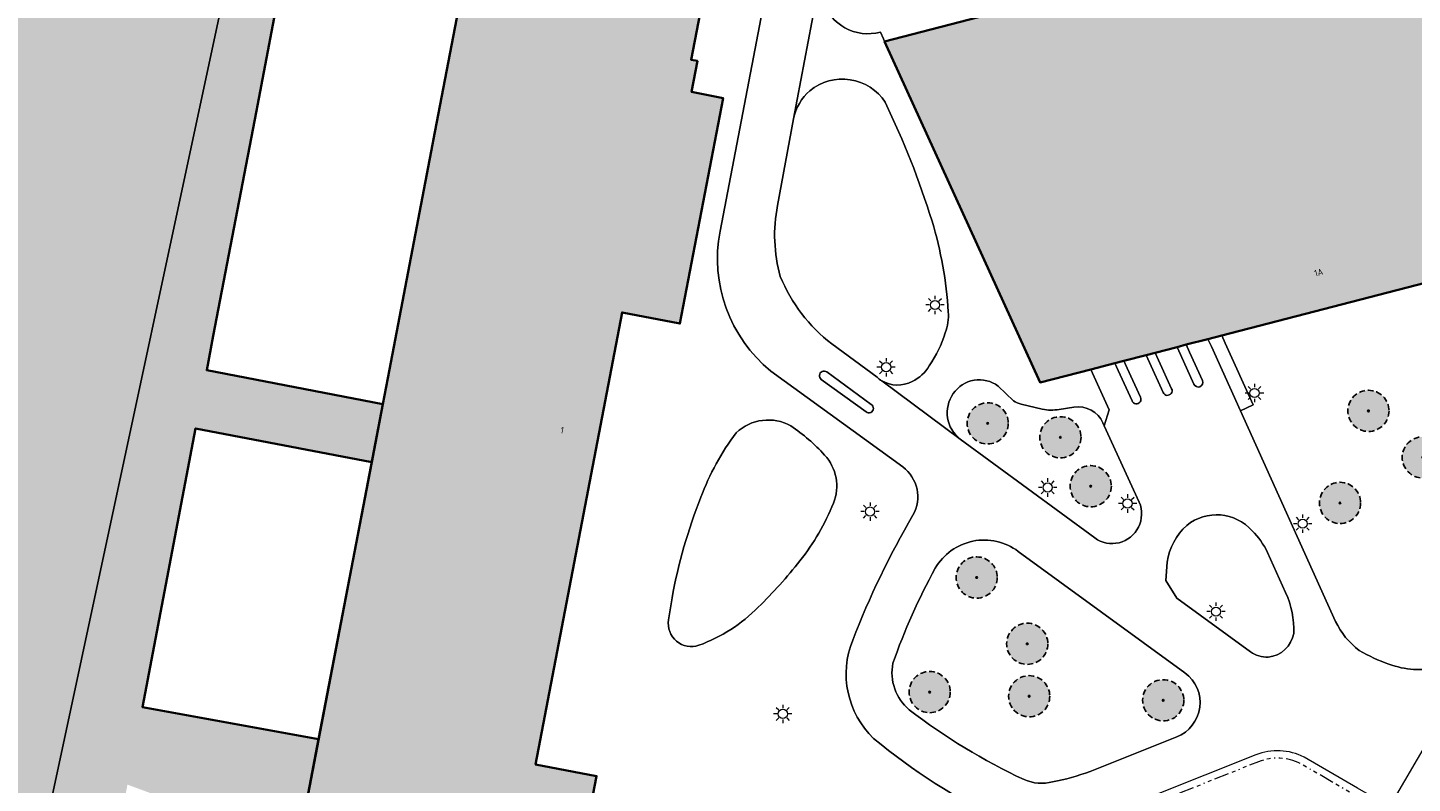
# Model space of a CAD drawing. Header units: metres. Extents: x 147053 to 148259, y 410382 to 411354.
# Tile 9 of 37: x 147345 to 147496, y 410670 to 410752. Entities that reach past the tile are written whole.
import ezdxf
from ezdxf.enums import TextEntityAlignment as Align

# ---------------------------------------------------------------- set-up
doc = ezdxf.new("R2010")
doc.units = ezdxf.units.M
doc.linetypes.add('HIDDEN', pattern=[9.525, 6.35, -3.175])
doc.linetypes.add('VH-STADSBAND', pattern=[20, 8, -2, 2, -2, 0, -2, 2, -2])
doc.layers.add('B-WE-GR-BOOM-A', color=7, linetype='Continuous', lineweight=25, true_color=0x4c994c)
for name, color, linetype, lineweight in [('B-WE-GR-BOOM-S', 90, 'Continuous', 25), ('B-WE-KL-ET_LS_OV_LICHTMAST-S', 252, 'Continuous', 25), ('B-WE-OG-BEBOUWING-GV', 7, 'Continuous', 35), ('B-WE-OG-TERREIN_ERF-GV', 7, 'Continuous', 18), ('B-WE-VH-KANTOPSLUITING_STADSBANDEN-G', 252, 'VH-STADSBAND', 18), ('B-WE-VH-KANTVERHARDING-G', 60, 'Continuous', 18), ('B-WE-VH-VERHARDING_ASFALT-GV', 252, 'Continuous', 18), ('B-WE-VH-VERHARDING_BETON-GV', 252, 'Continuous', 18), ('B-WE-VH-VERHARDING_TEGEL-GV', 252, 'Continuous', 18), ('T-WE-OG-BEBOUWING_STRAATNAAM-T35', 50, 'Continuous', 35)]:
    doc.layers.add(name, color=color, linetype=linetype, lineweight=lineweight)
doc.layers.add('N-WE-VH-VERHARDING-AP_BEBOUWING', color=7, linetype='Continuous', true_color=0xe7e2d0)
doc.styles.add('NLCS-ISO-M200-T35', font='NLCS-ISO.TTF', dxfattribs={"height": 0.7})

# ---------------------------------------------------------------- blocks, each defined once
blk = doc.blocks.new('bestaande boom')
at = {"layer": 'B-WE-GR-BOOM-A', "transparency": 33554457}
h = blk.add_hatch(color=256, dxfattribs=at)
h.dxf.hatch_style = 1
edge = h.paths.add_edge_path()
edge.add_arc((0, 0), 2.24, 0, 360)
edge = h.paths.add_edge_path(flags=17)
edge.add_arc((0, 0), 0.088, 0, 360)
at = {"linetype": 'HIDDEN', "ltscale": 0.1}
blk.add_circle((0, 0), 2.24, dxfattribs=at)
at = {"linetype": 'Continuous'}
blk.add_circle((0, 0), 0.088, dxfattribs=at)
blk = doc.blocks.new('SKL-ET_OV_LICHTMAST-SO')
at = {"color": 0, "linetype": 'ByBlock', "lineweight": 18}
for points in [[(-1.25, 0), (-2, 0)], [(-1.41, 1.41), (-0.88, 0.88)], [(0, 2), (0, 1.25)], [(0.88, 0.88), (1.41, 1.41)], [(2, 0), (1.25, 0)], [(-1.41, -1.41), (-0.88, -0.88)], [(0, -1.25), (0, -2)], [(0.88, -0.88), (1.41, -1.41)]]:
    blk.add_lwpolyline(points, dxfattribs=at)
blk.add_circle((0, 0), 1, dxfattribs=at)

msp = doc.modelspace()

# ---------------------------------------------------------------- hatches: boundary and pattern name
at = {"layer": 'N-WE-VH-VERHARDING-AP_BEBOUWING', "linetype": 'ByBlock'}
h = msp.add_hatch(color=256, dxfattribs=at)
h.paths.add_polyline_path([(147383.53, 410711.51), (147364.38, 410715.19), (147365.1, 410718.95), (147369.78, 410743.42), (147369.89, 410743.99), (147372.56, 410757.95), (147380.78, 410800.92), (147357.53, 410805.39), (147356.85, 410801.84), (147354.06, 410802.38), (147337.69, 410805.51), (147338.36, 410809.02), (147315.14, 410813.49), (147298.72, 410727.7), (147297.51, 410721.42), (147294.23, 410704.25), (147285.23, 410657.24), (147259.16, 410662.3), (147259.16, 410662.3), (147245.61, 410664.93), (147245.71, 410665.45), (147250.96, 410692.58), (147246.45, 410693.53), (147241.22, 410666.52), (147241.18, 410666.33), (147240.45, 410662.56), (147258.46, 410658.9), (147284.58, 410653.87), (147278.4, 410621.6), (147301.71, 410617.15), (147302.47, 410621.11), (147321.6, 410617.45), (147320.84, 410613.49), (147344.08, 410609.03), (147350.25, 410641.29), (147369.4, 410637.66)])
h.paths.add_polyline_path([(147329.48, 410762.53), (147342.05, 410760.11), (147339.95, 410749.13), (147334.55, 410720.89), (147321.99, 410723.3), (147327.38, 410751.54)], flags=16)
h.paths.add_polyline_path([(147320.77, 410716.93), (147339.92, 410713.27), (147334.3, 410683.9), (147316.5, 410694.54)], flags=16)
h.paths.add_polyline_path([(147308.66, 410653.49), (147315.43, 410688.96), (147325.12, 410681.5), (147333.26, 410678.45), (147327.77, 410649.74)], flags=16)
h.paths.add_polyline_path([(147325.58, 410638.28), (147322.44, 410621.87), (147303.3, 410625.46), (147306.46, 410641.99)], flags=16)
h.paths.add_polyline_path([(147376.56, 410675.07), (147357.38, 410678.57), (147363.17, 410708.88), (147382.33, 410705.22)], flags=16)
h.paths.add_polyline_path([(147370.16, 410641.62), (147351.03, 410645.38), (147355.76, 410670.14), (147374.3, 410663.28)], flags=17)
msp.add_hatch(color=256, dxfattribs=at).paths.add_polyline_path([(147420.47, 410778.35), (147420.53, 410778.66), (147397.23, 410783.1), (147391.72, 410754.29), (147389.05, 410740.32), (147388.93, 410739.75), (147384.26, 410715.29), (147383.53, 410711.51), (147382.33, 410705.22), (147376.56, 410675.07), (147374.3, 410663.28), (147370.16, 410641.62), (147393.42, 410637.23), (147394.03, 410640.38), (147401.29, 410642.57), (147403.09, 410651.87), (147406.79, 410671.06), (147400.15, 410672.34), (147409.57, 410721.48), (147415.86, 410720.28), (147420.56, 410744.8), (147417.12, 410745.46), (147417.77, 410748.84), (147417.08, 410748.97), (147419.24, 410760.26), (147417.08, 410760.68)], flags=17)
msp.add_hatch(color=256, dxfattribs=at).paths.add_polyline_path([(147470.92, 410717.98), (147473.3, 410718.59), (147474.81, 410718.98), (147519.04, 410730.42), (147502.13, 410767.53), (147438.13, 410750.93), (147455.04, 410713.87), (147460.55, 410715.29), (147463.16, 410715.97), (147464.14, 410716.22), (147466.56, 410716.85), (147467.55, 410717.1), (147469.94, 410717.72)])

# ---------------------------------------------------------------- linework, layer by layer
at = {"layer": 'B-WE-OG-BEBOUWING-GV', "flags": 128}
msp.add_lwpolyline([(147369.4, 410637.66), (147383.53, 410711.51), (147364.38, 410715.19), (147365.1, 410718.95), (147369.78, 410743.42), (147369.89, 410743.99), (147372.56, 410757.95), (147380.78, 410800.92), (147357.53, 410805.39), (147356.85, 410801.84), (147354.06, 410802.38), (147337.69, 410805.51), (147338.36, 410809.02), (147315.14, 410813.49), (147298.72, 410727.7), (147297.51, 410721.42), (147294.23, 410704.25), (147285.23, 410657.24)], dxfattribs=at)
at = {"layer": 'B-WE-OG-BEBOUWING-GV'}
msp.add_lwpolyline([(147403.09, 410651.87), (147406.79, 410671.06), (147400.15, 410672.34), (147409.57, 410721.48), (147415.86, 410720.28), (147420.56, 410744.8), (147417.12, 410745.46), (147417.77, 410748.84), (147417.08, 410748.97), (147419.24, 410760.26), (147417.08, 410760.68), (147420.47, 410778.35), (147420.53, 410778.66), (147397.23, 410783.1), (147391.72, 410754.29), (147389.05, 410740.32), (147388.93, 410739.75), (147384.26, 410715.29), (147383.53, 410711.51), (147382.33, 410705.22), (147376.56, 410675.07), (147374.3, 410663.28)], dxfattribs=at)
for points in [[(147470.92, 410717.98), (147473.3, 410718.59), (147474.81, 410718.98), (147519.04, 410730.42), (147502.13, 410767.53), (147438.13, 410750.93), (147455.04, 410713.87), (147460.55, 410715.29), (147463.16, 410715.97), (147464.14, 410716.22), (147466.56, 410716.85), (147467.55, 410717.1), (147469.94, 410717.72)], [(147376.56, 410675.07), (147357.38, 410678.57), (147363.17, 410708.88), (147382.33, 410705.22)]]:
    msp.add_lwpolyline(points, close=True, dxfattribs=at)
at = {"layer": 'B-WE-OG-TERREIN_ERF-GV'}
for points in [[(147437.67, 410751.96), (147437.99, 410751.25), (147438.13, 410750.93), (147502.13, 410767.53), (147519.04, 410730.42), (147474.81, 410718.98), (147475.18, 410718.16)], [(147428.22, 410742.55), (147426.47, 410733.1)], [(147432.39, 410718.06), (147437.3, 410714.43)], [(147475.18, 410718.16), (147478.2, 410711.42), (147476.83, 410710.78), (147487.18, 410687.89)], [(147452.15, 410711.89), (147450.47, 410713.48)], [(147455.28, 410710.98), (147452.99, 410711.52)], [(147458.72, 410711.2), (147457.11, 410710.94)], [(147465.83, 410700.85), (147462.02, 410709.17), (147461.88, 410709.47)], [(147446.36, 410707.71), (147460.98, 410696.96)], [(147470.8, 410682.29), (147452.66, 410695.5)], [(147468.86, 410694.33), (147468.71, 410692.35), (147469.9, 410690.43), (147477.93, 410684.59)], [(147481.75, 410691.03), (147479.78, 410695.39)], [(147415, 410690.45), (147414.62, 410688.05)], [(147460.48, 410671.58), (147469.9, 410675.33)]]:
    msp.add_lwpolyline(points, dxfattribs=at)
for points in [[(147431.01, 410757.29, 0.269669), (147433.78, 410752.45)], [(147433.78, 410752.45, 0.193391), (147437.67, 410751.96)], [(147438.19, 410744.34, 0.44543), (147429.99, 410745.6)], [(147429.99, 410745.6, 0.16656), (147428.22, 410742.55)], [(147443.29, 410731.41, 0.035717), (147438.19, 410744.34)], [(147426.47, 410733.1, 0.116792), (147426.78, 410725.4)], [(147445.05, 410721.54, 0.05808), (147443.29, 410731.41)], [(147426.78, 410725.4, 0.135), (147432.39, 410718.06)], [(147444.71, 410719.28, 0.120497), (147445.05, 410721.54)], [(147442.98, 410715.69, 0.080086), (147444.71, 410719.28)], [(147441.11, 410713.99, 0.167967), (147442.98, 410715.69)], [(147437.3, 410714.43, 0.049017), (147437.82, 410714.05)], [(147437.82, 410714.05, 0.267727), (147441.11, 410713.99)], [(147450.47, 410713.48, 0.425415), (147445.59, 410712.66)], [(147445.59, 410712.66, 0.403946), (147446.36, 410707.71)], [(147452.99, 410711.52, -0.145179), (147452.15, 410711.89)], [(147457.11, 410710.94, -0.10644), (147455.28, 410710.98)], [(147461.88, 410709.47, 0.332187), (147458.72, 410711.2)], [(147427.94, 410709.15, 0.327239), (147421.98, 410708.4)], [(147431.59, 410705.98, 0.057197), (147427.94, 410709.15)], [(147421.98, 410708.4, 0.070433), (147418.13, 410701.38)], [(147432.55, 410700.75, 0.293857), (147431.59, 410705.98)], [(147418.13, 410701.38, 0.048182), (147415, 410690.45)], [(147428.91, 410694.48, 0.074215), (147432.55, 410700.75)], [(147465.74, 410698.14, 0.217088), (147465.83, 410700.85)], [(147478.11, 410697.73, 0.403127), (147470.99, 410698.32)], [(147460.98, 410696.96, 0.465244), (147465.74, 410698.14)], [(147470.99, 410698.32, 0.169887), (147468.86, 410694.33)], [(147479.78, 410695.39, 0.086568), (147478.11, 410697.73)], [(147452.66, 410695.5, 0.449179), (147443.64, 410693.67)], [(147424.38, 410689.44, 0.036611), (147428.91, 410694.48)], [(147443.64, 410693.67, 0.042322), (147439.03, 410683.34)], [(147482.63, 410686.59, 0.115119), (147481.75, 410691.03)], [(147417.92, 410685.29, 0.110662), (147424.38, 410689.44)], [(147414.62, 410688.05, 0.563941), (147417.92, 410685.29)], [(147487.18, 410687.89, 0.123694), (147489.76, 410684.73)], [(147479.84, 410684.01, 0.342371), (147482.63, 410686.59)], [(147477.93, 410684.59, 0.172408), (147479.84, 410684.01)], [(147489.76, 410684.73, 0.052396), (147492.99, 410683.24)], [(147439.03, 410683.34, 0.27392), (147440.8, 410678.28)], [(147469.9, 410675.33, 0.590731), (147470.8, 410682.29)], [(147492.99, 410683.24, 0.145961), (147498.41, 410682.88)], [(147440.8, 410678.28, 0.053496), (147453.3, 410670.68)], [(147456.4, 410670.45, 0.046064), (147460.48, 410671.58)], [(147453.3, 410670.68, 0.167332), (147456.4, 410670.45)]]:
    msp.add_lwpolyline(points, format="xyb", dxfattribs=at)
msp.add_lwpolyline([(147357.38, 410678.57), (147376.56, 410675.07), (147382.33, 410705.22), (147363.17, 410708.88)], close=True, dxfattribs=at)
at = {"layer": 'B-WE-VH-KANTOPSLUITING_STADSBANDEN-G', "ltscale": 0.2, "flags": 128}
msp.add_lwpolyline([(147472.97, 410586.97), (147477.15, 410608.87), (147477.42, 410610.21), (147481.3, 410629.97, -0.013805), (147483.28, 410637.82, -0.013801), (147485.69, 410645.55, -0.032469), (147493.49, 410664.19, 0.029101), (147493.59, 410664.39, 0.37964), (147492.64, 410667.07), (147489.16, 410669.06), (147483.37, 410672.42, 0.211783), (147478.8, 410672.63), (147462.35, 410666.07), (147462.05, 410666.81)], format="xyb", dxfattribs=at)
at = {"layer": 'B-WE-VH-KANTVERHARDING-G'}
msp.add_lwpolyline([(147473.75, 410586.83), (147477.94, 410608.72), (147478.21, 410610.05), (147482.08, 410629.81, -0.013788), (147484.05, 410637.6, -0.0138), (147486.45, 410645.29, -0.032449), (147494.21, 410663.83, 0.027454), (147494.33, 410664.09, 0.378739), (147493.04, 410667.77), (147489.56, 410669.76), (147483.75, 410673.13, 0.212971), (147478.51, 410673.38), (147462.05, 410666.81)], format="xyb", dxfattribs=at)
at = {"layer": 'B-WE-VH-VERHARDING_ASFALT-GV'}
for points in [[(147380.98, 410801.99), (147380.78, 410800.92), (147372.56, 410757.95), (147369.89, 410743.99), (147369.78, 410743.42), (147365.1, 410718.95), (147364.38, 410715.19), (147383.53, 410711.51), (147384.26, 410715.29), (147388.93, 410739.75), (147389.05, 410740.32), (147391.72, 410754.29), (147397.23, 410783.1), (147398.61, 410790.71)], [(147426.47, 410733.1), (147428.22, 410742.55), (147431.01, 410757.29), (147431.21, 410758.28), (147434.56, 410775.65), (147435.78, 410782.16)], [(147429.94, 410780.92), (147429.11, 410776.71), (147420.22, 410730.31)], [(147437.3, 410714.43), (147432.39, 410718.06)], [(147487.18, 410687.89), (147476.83, 410710.78), (147473.67, 410717.77), (147473.3, 410718.59), (147470.92, 410717.98), (147471.3, 410717.16), (147472.71, 410714.07)], [(147468.43, 410712.77), (147466.93, 410716.04), (147466.56, 410716.85), (147464.14, 410716.22), (147464.51, 410715.42), (147465.97, 410712.27)], [(147471.77, 410713.69), (147470.31, 410716.91), (147469.94, 410717.72), (147467.55, 410717.1), (147467.92, 410716.3), (147469.35, 410713.18)], [(147425.74, 410715.1), (147440.09, 410704.68)], [(147431.83, 410715.01), (147436.68, 410711.48)], [(147465.04, 410711.87), (147463.53, 410715.17), (147463.16, 410715.97), (147460.55, 410715.29), (147460.91, 410714.5), (147462.57, 410710.91), (147462.02, 410709.17), (147465.83, 410700.85)], [(147436.11, 410710.67), (147431.24, 410714.2)], [(147460.98, 410696.96), (147446.36, 410707.71), (147437.82, 410714.05)], [(147452.66, 410695.5), (147470.8, 410682.29)], [(147477.93, 410684.59), (147469.9, 410690.43), (147468.71, 410692.35), (147468.86, 410694.33)], [(147479.78, 410695.39), (147481.75, 410691.03)], [(147503.69, 410686.01), (147493.04, 410667.77)], [(147469.9, 410675.33), (147460.48, 410671.58)]]:
    msp.add_lwpolyline(points, dxfattribs=at)
for points in [[(147426.78, 410725.4, -0.116792), (147426.47, 410733.1)], [(147420.22, 410730.31, 0.27412), (147425.74, 410715.1)], [(147432.39, 410718.06, -0.135), (147426.78, 410725.4)], [(147431.24, 410714.2, -1.015927), (147431.83, 410715.01)], [(147437.82, 410714.05, -0.049017), (147437.3, 410714.43)], [(147472.71, 410714.07, -0.996535), (147471.77, 410713.69)], [(147465.97, 410712.27, -1.019192), (147465.04, 410711.87)], [(147469.35, 410713.18, -1.008588), (147468.43, 410712.77)], [(147436.68, 410711.48, -1.031917), (147436.11, 410710.67)], [(147440.09, 410704.68, -0.381056), (147441.21, 410699.44)], [(147465.83, 410700.85, -0.217088), (147465.74, 410698.14)], [(147441.21, 410699.44, 0.040465), (147434.66, 410685.85)], [(147470.99, 410698.32, -0.403127), (147478.11, 410697.73)], [(147465.74, 410698.14, -0.465244), (147460.98, 410696.96)], [(147468.86, 410694.33, -0.169887), (147470.99, 410698.32)], [(147478.11, 410697.73, -0.086568), (147479.78, 410695.39)], [(147443.64, 410693.67, -0.449179), (147452.66, 410695.5)], [(147439.03, 410683.34, -0.042322), (147443.64, 410693.67)], [(147481.75, 410691.03, -0.115119), (147482.63, 410686.59)], [(147489.76, 410684.73, -0.123694), (147487.18, 410687.89)], [(147482.63, 410686.59, -0.342371), (147479.84, 410684.01)], [(147434.66, 410685.85, 0.307713), (147436.93, 410675.16)], [(147479.84, 410684.01, -0.172408), (147477.93, 410684.59)], [(147492.99, 410683.24, -0.052396), (147489.76, 410684.73)], [(147440.8, 410678.28, -0.27392), (147439.03, 410683.34)], [(147470.8, 410682.29, -0.590731), (147469.9, 410675.33)], [(147498.41, 410682.88, -0.145961), (147492.99, 410683.24)], [(147453.3, 410670.68, -0.053496), (147440.8, 410678.28)], [(147436.93, 410675.16, 0.063104), (147450.9, 410666.25)], [(147460.48, 410671.58, -0.046064), (147456.4, 410670.45)], [(147456.4, 410670.45, -0.167332), (147453.3, 410670.68)]]:
    msp.add_lwpolyline(points, format="xyb", dxfattribs=at)
at = {"layer": 'B-WE-VH-VERHARDING_BETON-GV'}
for points in [[(147420.22, 410730.31), (147429.11, 410776.71), (147420.47, 410778.35), (147417.08, 410760.68), (147419.24, 410760.26), (147417.08, 410748.97), (147417.77, 410748.84), (147417.12, 410745.46), (147420.56, 410744.8), (147415.86, 410720.28), (147409.57, 410721.48), (147400.15, 410672.34), (147406.79, 410671.06)], [(147431.01, 410757.29), (147428.22, 410742.55)], [(147438.13, 410750.93), (147437.99, 410751.25), (147437.67, 410751.96)], [(147461.88, 410709.47), (147462.02, 410709.17), (147462.57, 410710.91), (147460.91, 410714.5), (147460.55, 410715.29), (147455.04, 410713.87), (147438.13, 410750.93)], [(147469.35, 410713.18), (147467.92, 410716.3), (147467.55, 410717.1), (147466.56, 410716.85), (147466.93, 410716.04)], [(147472.71, 410714.07), (147471.3, 410717.16), (147470.92, 410717.98), (147469.94, 410717.72), (147470.31, 410716.91), (147471.77, 410713.69)], [(147440.09, 410704.68), (147425.74, 410715.1)], [(147436.68, 410711.48), (147431.83, 410715.01)], [(147465.97, 410712.27), (147464.51, 410715.42), (147464.14, 410716.22), (147463.16, 410715.97)], [(147463.16, 410715.97), (147463.53, 410715.17), (147465.04, 410711.87)], [(147466.93, 410716.04), (147468.43, 410712.77)], [(147431.24, 410714.2), (147436.11, 410710.67)], [(147437.82, 410714.05), (147446.36, 410707.71)], [(147450.47, 410713.48), (147452.15, 410711.89)], [(147452.99, 410711.52), (147455.28, 410710.98)], [(147457.11, 410710.94), (147458.72, 410711.2)], [(147414.62, 410688.05), (147415, 410690.45)], [(147406.79, 410671.06), (147403.09, 410651.87), (147401.29, 410642.57), (147394.03, 410640.38), (147393.42, 410637.23), (147432.8, 410629.7), (147433.55, 410633.62), (147434, 410633.53), (147433.9, 410632.94), (147442.92, 410631.2), (147443.04, 410631.79), (147443.49, 410631.71), (147442.73, 410627.81), (147446.05, 410627.17), (147446.26, 410628.23), (147446.37, 410628.81)]]:
    msp.add_lwpolyline(points, dxfattribs=at)
for points in [[(147433.78, 410752.45, -0.269669), (147431.01, 410757.29)], [(147437.67, 410751.96, -0.193391), (147433.78, 410752.45)], [(147429.99, 410745.6, -0.44543), (147438.19, 410744.34)], [(147428.22, 410742.55, -0.16656), (147429.99, 410745.6)], [(147438.19, 410744.34, -0.035717), (147443.29, 410731.41)], [(147425.74, 410715.1, -0.27412), (147420.22, 410730.31)], [(147443.29, 410731.41, -0.05808), (147445.05, 410721.54)], [(147445.05, 410721.54, -0.120497), (147444.71, 410719.28)], [(147444.71, 410719.28, -0.080086), (147442.98, 410715.69)], [(147431.83, 410715.01, 1.015927), (147431.24, 410714.2)], [(147442.98, 410715.69, -0.167967), (147441.11, 410713.99)], [(147441.11, 410713.99, -0.267727), (147437.82, 410714.05)], [(147445.59, 410712.66, -0.425415), (147450.47, 410713.48)], [(147471.77, 410713.69, 0.996535), (147472.71, 410714.07)], [(147446.36, 410707.71, -0.403946), (147445.59, 410712.66)], [(147465.04, 410711.87, 1.019192), (147465.97, 410712.27)], [(147468.43, 410712.77, 1.008588), (147469.35, 410713.18)], [(147436.11, 410710.67, 1.031917), (147436.68, 410711.48)], [(147452.15, 410711.89, 0.145179), (147452.99, 410711.52)], [(147455.28, 410710.98, 0.10644), (147457.11, 410710.94)], [(147458.72, 410711.2, -0.332187), (147461.88, 410709.47)], [(147421.98, 410708.4, -0.327239), (147427.94, 410709.15)], [(147427.94, 410709.15, -0.057197), (147431.59, 410705.98)], [(147418.13, 410701.38, -0.070433), (147421.98, 410708.4)], [(147431.59, 410705.98, -0.293857), (147432.55, 410700.75)], [(147441.21, 410699.44, 0.381056), (147440.09, 410704.68)], [(147415, 410690.45, -0.048182), (147418.13, 410701.38)], [(147432.55, 410700.75, -0.074215), (147428.91, 410694.48)], [(147434.66, 410685.85, -0.040465), (147441.21, 410699.44)], [(147428.91, 410694.48, -0.036611), (147424.38, 410689.44)], [(147424.38, 410689.44, -0.110662), (147417.92, 410685.29)], [(147417.92, 410685.29, -0.563941), (147414.62, 410688.05)], [(147436.93, 410675.16, -0.307713), (147434.66, 410685.85)], [(147450.9, 410666.25, -0.063104), (147436.93, 410675.16)]]:
    msp.add_lwpolyline(points, format="xyb", dxfattribs=at)
at = {"layer": 'B-WE-VH-VERHARDING_TEGEL-GV'}
msp.add_lwpolyline([(147474.81, 410718.98), (147473.3, 410718.59), (147473.67, 410717.77), (147476.83, 410710.78), (147478.2, 410711.42), (147475.18, 410718.16)], close=True, dxfattribs=at)
at = {"layer": 'Defpoints'}
msp.add_lwpolyline([(147396.55, 410897.53), (148021.59, 410763.53), (147945.15, 410406.97), (147320.11, 410540.97)], close=True, dxfattribs=at)

# ---------------------------------------------------------------- block references
at = {"layer": 'B-WE-GR-BOOM-S'}
for p in [(147490.76, 410710.78), (147449.34, 410709.42), (147457.25, 410707.91), (147496.67, 410705.72), (147460.55, 410702.59), (147487.67, 410700.77), (147448.14, 410692.66), (147453.64, 410685.45), (147443.03, 410680.2), (147453.85, 410679.75), (147468.43, 410679.31)]:
    msp.add_blockref('bestaande boom', p, dxfattribs=at)
at = {"layer": 'B-WE-KL-ET_LS_OV_LICHTMAST-S', "xscale": 0.5, "yscale": 0.5, "zscale": 0.5}
for p in [(147443.6, 410722.3), (147438.29, 410715.53), (147478.36, 410712.72), (147455.86, 410702.45), (147464.55, 410700.71), (147436.54, 410699.83), (147483.6, 410698.51), (147474.17, 410688.95), (147427.05, 410677.83)]:
    msp.add_blockref('SKL-ET_OV_LICHTMAST-SO', p, dxfattribs=at)

# ---------------------------------------------------------------- texts
at = {"layer": 'T-WE-OG-BEBOUWING_STRAATNAAM-T35', "style": 'NLCS-ISO-M200-T35'}
for s, rotation, p in [('1A', 14.5, (147485.34, 410725.84)), ('1', 349.2, (147403.05, 410708.68))]:
    msp.add_text(s, height=0.7, rotation=rotation, dxfattribs=at).set_placement(p, align=Align.MIDDLE)

doc.saveas('drawing.dxf')
